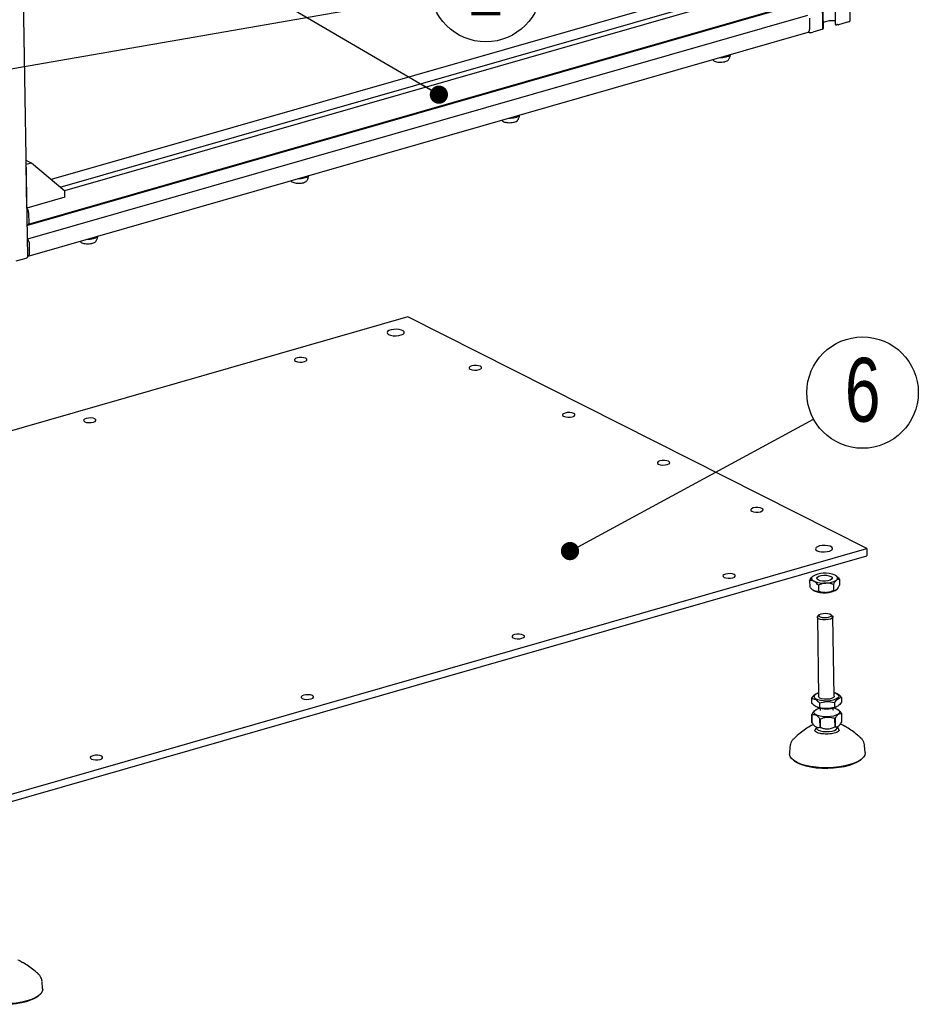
# Model space of a CAD drawing. Header units: millimetres. Extents: x 5 to 594, y 5 to 415.
# Tile 30 of 42: x 480 to 529, y 218 to 272. Entities that reach past the tile are written whole.
import ezdxf

# ---------------------------------------------------------------- set-up
doc = ezdxf.new("R2010")
doc.units = ezdxf.units.MM
doc.layers.add('NOTES', color=6, linetype='Continuous')
doc.layers.add('TRAIT-FORT', color=4, linetype='Continuous', lineweight=25)
doc.styles.add('SLDTEXTSTYLE0', font='TXT', dxfattribs={"width": 0.75})
doc.dimstyles.new('SLDDIMSTYLE2', dxfattribs={"dimtxt": 0.18, "dimasz": 1, "dimexe": 0, "dimexo": 0.0625, "dimgap": 0, "dimtad": 0, "dimtih": 1, "dimtoh": 1, "dimdec": 0, "dimrnd": 1e-09, "dimzin": 0, "dimdsep": 46, "dimtxsty": 'Standard', "dimblk1": 'DOT', "dimblk2": 'DOT', "dimsah": 1, "dimcen": 0.09, "dimadec": 0, "dimazin": 0, "dimtfac": 1, "dimtdec": 0, "dimtofl": 0, "dimtmove": 0, "dimatfit": 3, "dimldrblk": 'DOT', "dimfxl": 0, "dimfrac": 2, "dimtolj": 1, "dimtzin": 0, "dimarcsym": 0})

# ---------------------------------------------------------------- blocks, each defined once
blk = doc.blocks.new('SW_NOTE_6')
at = {"layer": 'NOTES', "color": 0}
blk.add_circle((2.686, 1.456), 3.055, dxfattribs=at)
at = {"layer": 'NOTES', "color": 0, "insert": (2.691, 3.362), "char_height": 3.5, "attachment_point": 2, "style": 'SLDTEXTSTYLE0'}
blk.add_mtext('6', dxfattribs=at)
blk = doc.blocks.new('_Dot')
at = {"color": 0, "linetype": 'ByBlock', "lineweight": -2}
blk.add_line((-0.5, 0), (-1, 0), dxfattribs=at)
at = {"color": 0, "linetype": 'ByBlock', "const_width": 0.5}
blk.add_lwpolyline([(-0.25, 0, 1), (0.25, 0, 1)], format="xyb", close=True, dxfattribs=at)
blk = doc.blocks.new('SW_NOTE_9')
at = {"layer": 'NOTES', "color": 0}
blk.add_circle((-0.836, -2.938), 3.055, dxfattribs=at)
at = {"layer": 'NOTES', "color": 0, "insert": (-0.831, -1.032), "char_height": 3.5, "attachment_point": 2, "style": 'SLDTEXTSTYLE0'}
blk.add_mtext('2', dxfattribs=at)

msp = doc.modelspace()

# ---------------------------------------------------------------- linework, layer by layer
at = {"layer": 'TRAIT-FORT', "color": 4, "linetype": 'Continuous', "lineweight": 25}
for p, q in [((523.0827, 358.7428), (524.5114, 271.4019)), ((525.3332, 271.5938), (523.9045, 358.9347)), ((523.8403, 271.1289), (522.4116, 358.4698)), ((523.8619, 271.1684), (522.4332, 358.5093)), ((480.244, 258.6443), (478.8153, 345.9852)), ((519.4, 273.7599), (481.5223, 262.8816)), ((482.021, 262.4618), (520.1108, 273.4011)), ((520.4533, 273.2282), (482.2613, 262.2596)), ((480.2496, 260.3761), (523.0265, 272.6615)), ((480.2904, 260.4277), (523.0673, 272.7131)), ((522.9882, 271.8837), (480.2283, 259.6032)), ((523.0924, 271.7396), (523.1027, 271.111)), ((523.8285, 271.12), (523.2793, 270.9623)), ((523.8501, 271.1594), (523.8398, 271.1565)), ((523.8971, 271.5069), (523.8564, 271.5047)), ((524.1744, 271.5847), (523.9109, 271.5091)), ((524.5085, 271.5774), (524.2275, 271.5903)), ((524.5502, 271.3738), (524.525, 271.3865)), ((524.6074, 271.3769), (524.5901, 271.3719)), ((524.6557, 271.3709), (524.6473, 271.3751)), ((525.2448, 271.5267), (524.6956, 271.369)), ((480.2591, 258.6832), (523.036, 270.9685)), ((517.7869, 269.461), (517.8136, 269.4317)), ((506.2256, 266.1407), (506.2523, 266.1113)), ((480.4531, 263.7815), (480.1576, 263.9307)), ((480.1629, 263.6982), (480.1613, 263.699)), ((480.4531, 263.7815), (480.1629, 263.6982)), ((480.2018, 261.3162), (480.1629, 263.6982)), ((482.2774, 262.246), (480.4531, 263.7815)), ((494.6643, 262.8203), (494.691, 262.7909)), ((482.2829, 261.9138), (482.2774, 262.246)), ((482.2829, 261.9138), (480.2018, 261.3162)), ((480.2018, 261.3162), (480.2003, 261.3169)), ((480.289, 261.0753), (480.2993, 260.4467)), ((480.217, 260.3898), (480.2155, 260.3906)), ((480.2422, 260.3771), (480.217, 260.3898)), ((480.2582, 260.415), (480.2585, 260.3951)), ((480.2829, 260.4287), (480.2745, 260.433)), ((480.2285, 259.5965), (480.23, 259.5958)), ((480.23, 259.5958), (480.2552, 259.5831)), ((480.2724, 259.5482), (480.2727, 259.5283)), ((480.2899, 259.4934), (480.2983, 259.4892)), ((480.3155, 259.4542), (480.3258, 258.8256)), ((483.1029, 259.4999), (483.1297, 259.4706)), ((479.6064, 258.4196), (480.1556, 258.5773)), ((501.0738, 255.345), (452.9787, 241.5323)), ((526.24, 242.6411), (501.0738, 255.345)), ((478.1449, 228.8284), (526.24, 242.6411)), ((526.24, 242.6411), (526.2465, 242.2441)), ((478.1514, 228.4314), (526.2465, 242.2441)), ((523.106, 240.8698), (523.1113, 240.5452)), ((524.5893, 241.1245), (524.5754, 241.1358)), ((524.7465, 240.9574), (524.7518, 240.6328)), ((523.2685, 240.3781), (523.2824, 240.3667)), ((523.5903, 240.6253), (523.5957, 240.3007)), ((524.4106, 240.6691), (524.4159, 240.3445)), ((523.5309, 238.8804), (523.6021, 234.5265)), ((523.644, 239.0141), (523.5668, 238.9465)), ((524.3499, 238.9593), (524.2705, 239.0243)), ((524.4591, 234.5406), (524.3879, 238.8944)), ((523.2076, 234.4342), (523.212, 234.1671)), ((523.5456, 234.7053), (523.4943, 234.6849)), ((524.553, 234.7055), (524.5098, 234.7211)), ((524.8562, 234.4766), (524.8606, 234.2095)), ((523.5134, 233.9388), (523.5584, 233.9225)), ((523.6419, 234.1763), (523.6463, 233.9092)), ((523.684, 233.8871), (523.6854, 233.7999)), ((524.3996, 233.8115), (524.3982, 233.8988)), ((524.4662, 234.1975), (524.4706, 233.9304)), ((524.5226, 233.9383), (524.5724, 233.9582)), ((523.2337, 233.0892), (523.2263, 233.5392)), ((523.227, 233.5348), (523.2344, 233.0848)), ((523.3968, 233.7709), (523.3896, 233.7646)), ((524.5026, 232.8649), (524.4952, 233.3148)), ((524.505, 233.3174), (524.5123, 232.8675)), ((524.7066, 233.7776), (524.689, 233.7921)), ((524.8739, 233.1459), (524.8665, 233.5959)), ((523.3935, 232.9075), (523.4112, 232.893)), ((523.6824, 232.8366), (523.6751, 233.2865)), ((523.6856, 233.2847), (523.6929, 232.8347)), ((524.7033, 232.9142), (524.7106, 232.9205)), ((522.0292, 231.7773), (522.0132, 231.3799)), ((522.0292, 231.7773), (522.0297, 231.7872)), ((526.1501, 231.4476), (526.1211, 231.8443)), ((525.9768, 231.1089), (526.0121, 231.1438)), ((522.161, 231.0808), (522.1975, 231.0471)), ((481.0609, 218.4982), (481.032, 218.8948)), ((480.8876, 218.1595), (480.9229, 218.1944))]:
    msp.add_line(p, q, dxfattribs=at)
at = {"layer": 'TRAIT-FORT', "color": 4, "linetype": 'Continuous', "lineweight": 25, "flags": 128}
for points in [[(480.2585, 260.3951), (480.2583, 260.3901), (480.2574, 260.3856), (480.2559, 260.3818), (480.2539, 260.3789), (480.2514, 260.3769), (480.2486, 260.3759), (480.2454, 260.376), (480.2422, 260.3771)], [(480.2582, 260.415), (480.2584, 260.42), (480.2593, 260.4245), (480.2608, 260.4282), (480.2628, 260.4312), (480.2653, 260.4332), (480.2681, 260.4342), (480.2713, 260.4341), (480.2745, 260.433)], [(480.2993, 260.4467), (480.299, 260.4417), (480.2981, 260.4372), (480.2967, 260.4335), (480.2947, 260.4305), (480.2922, 260.4285), (480.2893, 260.4275), (480.2862, 260.4276), (480.2829, 260.4287)], [(480.3258, 258.8256), (480.324, 258.7881), (480.3174, 258.7545), (480.3064, 258.7261), (480.2912, 258.7039), (480.2726, 258.6888), (480.2511, 258.6814), (480.2434, 258.6808)], [(480.1556, 258.5773), (480.187, 258.5883), (480.2124, 258.6012), (480.2307, 258.6157), (480.2414, 258.6311), (480.244, 258.6443)], [(500.0282, 254.3804), (500.1387, 254.3409), (500.2787, 254.3176), (500.4328, 254.313), (500.5844, 254.3276), (500.7171, 254.3597), (500.8165, 254.406), (500.8718, 254.4613), (500.877, 254.5198), (500.8316, 254.575), (500.7405, 254.621), (500.6135, 254.6528), (500.4644, 254.667), (500.3095, 254.6619), (500.1653, 254.6382), (500.0477, 254.5985), (499.9693, 254.547), (499.9386, 254.4893), (499.959, 254.4317), (500.0282, 254.3804)], [(494.9296, 252.9161), (495.0278, 252.8833), (495.1533, 252.8676), (495.2869, 252.8714), (495.4084, 252.8941), (495.4993, 252.9324), (495.5457, 252.9803), (495.5405, 253.0305), (495.4846, 253.0755), (495.3864, 253.1083), (495.261, 253.124), (495.1273, 253.1202), (495.0058, 253.0974), (494.9149, 253.0592), (494.8686, 253.0113), (494.8737, 252.961), (494.9296, 252.9161)], [(504.5057, 252.4772), (504.6038, 252.4444), (504.7293, 252.4287), (504.863, 252.4325), (504.9845, 252.4553), (505.0753, 252.4935), (505.1217, 252.5414), (505.1165, 252.5916), (505.0606, 252.6366), (504.9624, 252.6694), (504.837, 252.6851), (504.7033, 252.6813), (504.5818, 252.6585), (504.4909, 252.6203), (504.4446, 252.5724), (504.4497, 252.5222), (504.5057, 252.4772)], [(509.6228, 249.8941), (509.7209, 249.8613), (509.8464, 249.8456), (509.9801, 249.8494), (510.1016, 249.8722), (510.1924, 249.9104), (510.2388, 249.9583), (510.2336, 250.0085), (510.1777, 250.0535), (510.0796, 250.0863), (509.9541, 250.102), (509.8204, 250.0982), (509.6989, 250.0754), (509.6081, 250.0372), (509.5617, 249.9893), (509.5669, 249.9391), (509.6228, 249.8941)], [(483.3683, 249.5957), (483.4665, 249.5629), (483.592, 249.5472), (483.7256, 249.551), (483.8471, 249.5738), (483.938, 249.612), (483.9844, 249.6599), (483.9792, 249.7101), (483.9233, 249.7551), (483.8251, 249.7879), (483.6996, 249.8036), (483.566, 249.7998), (483.4445, 249.777), (483.3536, 249.7388), (483.3072, 249.6909), (483.3124, 249.6407), (483.3683, 249.5957)], [(514.8238, 247.2686), (514.922, 247.2358), (515.0474, 247.2201), (515.1811, 247.2239), (515.3026, 247.2467), (515.3934, 247.2849), (515.4398, 247.3328), (515.4347, 247.383), (515.3787, 247.428), (515.2806, 247.4608), (515.1551, 247.4765), (515.0214, 247.4727), (514.8999, 247.4499), (514.8091, 247.4117), (514.7627, 247.3638), (514.7679, 247.3136), (514.8238, 247.2686)], [(519.9409, 244.6855), (520.0391, 244.6527), (520.1645, 244.637), (520.2982, 244.6408), (520.4197, 244.6636), (520.5106, 244.7018), (520.5569, 244.7497), (520.5518, 244.7999), (520.4958, 244.8449), (520.3977, 244.8777), (520.2722, 244.8934), (520.1386, 244.8896), (520.017, 244.8668), (519.9262, 244.8286), (519.8798, 244.7807), (519.885, 244.7305), (519.9409, 244.6855)], [(523.5166, 242.5234), (523.6272, 242.4839), (523.7671, 242.4606), (523.9212, 242.456), (524.0728, 242.4706), (524.2055, 242.5027), (524.3049, 242.549), (524.3602, 242.6043), (524.3654, 242.6628), (524.32, 242.718), (524.2289, 242.764), (524.1019, 242.7958), (523.9529, 242.81), (523.7979, 242.8049), (523.6537, 242.7813), (523.5361, 242.7415), (523.4577, 242.69), (523.427, 242.6323), (523.4474, 242.5747), (523.5166, 242.5234)], [(518.4181, 241.0591), (518.5162, 241.0263), (518.6417, 241.0106), (518.7753, 241.0144), (518.8969, 241.0372), (518.9877, 241.0754), (519.0341, 241.1233), (519.0289, 241.1735), (518.973, 241.2185), (518.8748, 241.2513), (518.7494, 241.267), (518.6157, 241.2632), (518.4942, 241.2404), (518.4033, 241.2022), (518.357, 241.1543), (518.3621, 241.1041), (518.4181, 241.0591)], [(523.2723, 241.1163), (523.2399, 241.0829), (523.2192, 241.0483), (523.2106, 241.0131), (523.2142, 240.978), (523.23, 240.9436), (523.2576, 240.9104), (523.2967, 240.879), (523.3465, 240.8499)], [(524.2714, 241.1156), (524.3366, 241.0661), (524.352, 241.0106), (524.3159, 240.9557), (524.2326, 240.9081), (524.1122, 240.8735), (523.9691, 240.8561), (523.8206, 240.858), (523.6847, 240.8789), (523.5777, 240.9163), (523.5126, 240.9658), (523.4971, 241.0213), (523.5332, 241.0762), (523.6165, 241.1238), (523.737, 241.1584), (523.88, 241.1758), (524.0285, 241.1739), (524.1644, 241.153), (524.2714, 241.1156)], [(524.5768, 240.9156), (524.6092, 240.949), (524.6299, 240.9836), (524.6385, 241.0188), (524.6349, 241.0539), (524.6191, 241.0883), (524.5915, 241.1215), (524.5524, 241.1529), (524.5026, 241.182)], [(523.3552, 240.3206), (523.3054, 240.3497), (523.2824, 240.3667)], [(524.343, 238.8208), (524.2545, 238.7745), (524.1305, 238.7419), (523.9858, 238.7267), (523.8379, 238.731), (523.7047, 238.7541), (523.6022, 238.7932), (523.5428, 238.8438), (523.5336, 238.8996), (523.5668, 238.9465)], [(524.265, 238.9135), (524.1831, 238.8726), (524.067, 238.8459), (523.9344, 238.8377), (523.8053, 238.8491), (523.6995, 238.8784), (523.633, 238.9212), (523.6161, 238.9709), (523.6512, 239.02), (523.7331, 239.061), (523.8491, 239.0876), (523.9818, 239.0958), (524.1109, 239.0844), (524.2167, 239.0551), (524.2831, 239.0123), (524.3001, 238.9626), (524.265, 238.9135)], [(524.3499, 238.9593), (524.376, 238.931), (524.3852, 238.8752), (524.343, 238.8208)], [(506.8567, 237.7387), (506.9549, 237.7059), (507.0804, 237.6902), (507.214, 237.694), (507.3355, 237.7168), (507.4264, 237.755), (507.4728, 237.8029), (507.4676, 237.8531), (507.4117, 237.8981), (507.3135, 237.9309), (507.188, 237.9466), (507.0544, 237.9428), (506.9329, 237.92), (506.842, 237.8818), (506.7956, 237.8339), (506.8008, 237.7837), (506.8567, 237.7387)], [(495.2954, 234.4184), (495.3936, 234.3855), (495.519, 234.3698), (495.6527, 234.3737), (495.7742, 234.3964), (495.8651, 234.4347), (495.9114, 234.4825), (495.9063, 234.5328), (495.8504, 234.5777), (495.7522, 234.6106), (495.6267, 234.6263), (495.4931, 234.6224), (495.3716, 234.5997), (495.2807, 234.5615), (495.2343, 234.5136), (495.2395, 234.4633), (495.2954, 234.4184)], [(524.0516, 234.2785), (523.8679, 234.2833), (523.6962, 234.3066), (523.5493, 234.3467), (523.4382, 234.4007), (523.3709, 234.4646), (523.3526, 234.5336), (523.3846, 234.6025), (523.4644, 234.6664), (523.5863, 234.7204), (523.5989, 234.7245)], [(524.4591, 234.5406), (524.4547, 234.5164), (524.4082, 234.4626), (524.3161, 234.4173), (524.1896, 234.386), (524.0439, 234.3725), (523.8966, 234.3784), (523.7655, 234.4031), (523.6663, 234.4435), (523.6111, 234.4947), (523.6021, 234.5265)], [(524.4559, 234.7385), (524.5725, 234.6949), (524.6626, 234.6354), (524.7058, 234.5684), (524.6989, 234.4987), (524.6424, 234.4317), (524.5406, 234.3722), (524.401, 234.3247), (524.2338, 234.2927), (524.0516, 234.2785)], [(524.6776, 233.5636), (524.5691, 233.5022), (524.4217, 233.4535), (524.2464, 233.4211), (524.056, 233.4074), (523.8649, 233.4134), (523.6871, 233.4387), (523.5358, 233.4814), (523.4222, 233.5384), (523.3548, 233.6054), (523.3386, 233.6774), (523.3747, 233.7491), (523.4606, 233.8152), (523.5897, 233.8707), (523.6625, 233.892)], [(524.4195, 233.9043), (524.482, 233.8887), (524.6157, 233.8384), (524.707, 233.7758), (524.7492, 233.7057), (524.7392, 233.6332), (524.6776, 233.5636)], [(523.4874, 232.8039), (523.5106, 232.7448), (523.5825, 232.6877), (523.6966, 232.6417), (523.843, 232.611), (524.0085, 232.5982), (524.1785, 232.6046), (524.3379, 232.6294), (524.4724, 232.6706), (524.5702, 232.7245)], [(524.5702, 232.7245), (524.6226, 232.7863), (524.6301, 232.8225)], [(525.8913, 232.2717), (525.9032, 232.261), (525.9073, 232.2573)], [(483.7341, 231.098), (483.8323, 231.0652), (483.9577, 231.0495), (484.0914, 231.0533), (484.2129, 231.0761), (484.3037, 231.1143), (484.3501, 231.1622), (484.345, 231.2124), (484.289, 231.2574), (484.1909, 231.2902), (484.0654, 231.3059), (483.9317, 231.3021), (483.8102, 231.2793), (483.7194, 231.2411), (483.673, 231.1932), (483.6782, 231.143), (483.7341, 231.098)], [(526.1501, 231.4476), (526.1508, 231.4334), (526.1283, 231.3112), (526.0554, 231.191), (525.934, 231.076), (525.7669, 230.9688), (525.5583, 230.8723), (525.3134, 230.7886), (525.0382, 230.7199), (524.7394, 230.6679), (524.4244, 230.6338), (524.101, 230.6186), (523.7772, 230.6225), (523.4608, 230.6455), (523.1597, 230.687), (522.8813, 230.746), (522.6325, 230.821), (522.4194, 230.9102), (522.2472, 231.0114), (522.1202, 231.1221), (522.0415, 231.2396), (522.0131, 231.3609), (522.0132, 231.3799)], [(522.1975, 231.0471), (522.282, 230.9789), (522.451, 230.8796), (522.6602, 230.7921), (522.9043, 230.7185), (523.1775, 230.6606), (523.473, 230.6198), (523.7835, 230.5973), (524.1013, 230.5934), (524.4187, 230.6084), (524.7278, 230.6418), (525.021, 230.6929), (525.2911, 230.7603), (525.5315, 230.8424), (525.7362, 230.9372), (525.9001, 231.0423), (525.9768, 231.1089)], [(480.8072, 219.3178), (480.8108, 219.3146), (480.8182, 219.3078)], [(481.0609, 218.4982), (481.0616, 218.4686), (481.0327, 218.3465), (480.9536, 218.2268), (480.8262, 218.1126), (480.6537, 218.0067), (480.4403, 217.9116), (480.1912, 217.8297), (479.9126, 217.763), (479.6114, 217.7132), (479.2949, 217.6815), (478.971, 217.6686), (478.6477, 217.6749), (478.3328, 217.7003), (478.0342, 217.744), (477.7592, 217.8051), (477.5145, 217.882), (477.3063, 217.9729), (477.1396, 218.0754), (477.0185, 218.1871), (476.946, 218.3052), (476.9239, 218.4269), (476.924, 218.4305)], [(477.1083, 218.0977), (477.1747, 218.0427), (477.3383, 217.9421), (477.5427, 217.8529), (477.7828, 217.7775), (478.0527, 217.7175), (478.3457, 217.6746), (478.6547, 217.6497), (478.9721, 217.6435), (479.29, 217.6561), (479.6005, 217.6872), (479.8962, 217.7361), (480.1695, 217.8015), (480.414, 217.8819), (480.6234, 217.9752), (480.7927, 218.0792), (480.8876, 218.1595)]]:
    msp.add_lwpolyline(points, dxfattribs=at)
at = {"layer": 'TRAIT-FORT', "color": 4, "linetype": 'Continuous', "lineweight": 25}
for centre, radius, start, end in [((522.9719, 271.0854), 0.1333, 298.7511, 11.078), ((523.8274, 271.1338), 0.0138, 274.77704, 339.5449), ((523.849, 271.1732), 0.0138, 274.77704, 339.5449), ((523.8942, 271.5698), 0.063, 272.62238, 285.36592), ((524.2184, 271.42), 0.1705, 86.92817, 104.96606), ((524.5303, 271.4048), 0.0191, 188.81921, 254.00533), ((524.5728, 271.432), 0.0625, 248.74385, 286.00831), ((524.6246, 271.3168), 0.0625, 68.74385, 106.00831), ((524.6784, 271.4291), 0.0625, 248.74385, 286.00831), ((525.2361, 271.63), 0.1036, 274.77704, 339.5449), ((523.1472, 271.4443), 0.4998, 254.61831, 285.32397), ((518.2094, 270.9035), 1.3313, 268.54818, 283.75335), ((518.481, 269.9615), 0.3539, 277.27662, 321.16861), ((506.648, 267.5831), 1.3313, 268.54818, 283.75335), ((506.9197, 266.6411), 0.3539, 277.27662, 321.16861), ((495.3584, 263.3207), 0.3539, 277.27662, 321.16861), ((495.0867, 264.2628), 1.3313, 268.54818, 283.75335), ((479.9331, 261.0715), 0.3559, 0.6089, 41.29584), ((483.7971, 260.0004), 0.3539, 277.27662, 321.16861), ((480.2305, 259.5493), 0.0418, 358.49256, 53.95926), ((480.3145, 259.5272), 0.0418, 178.49256, 233.95926), ((480.2737, 259.4553), 0.0418, 358.49256, 53.95926), ((483.5254, 260.9424), 1.3313, 268.54818, 283.75335), ((523.8389, 240.2327), 1.0497, 89.3764, 122.67131), ((523.971, 239.8964), 1.3911, 67.53221, 94.97443), ((524.0102, 241.7992), 1.0497, 269.3764, 302.67131), ((523.8782, 242.1355), 1.3911, 247.53221, 274.97443), ((524.0189, 241.2699), 1.0497, 269.3764, 302.67131), ((523.8868, 241.6062), 1.3911, 247.53221, 274.97443), ((524.0174, 235.3439), 1.4937, 252.10492, 289.76936), ((523.3447, 233.5563), 0.1196, 188.26142, 190.39058), ((524.144, 234.6676), 1.3976, 284.55489, 284.96842), ((524.7481, 233.5787), 0.1196, 8.26142, 10.39058), ((523.5437, 232.3097), 0.7128, 109.31943, 131.94383), ((523.3521, 233.1064), 0.1196, 188.26142, 190.39058), ((523.9599, 234.8976), 1.6361, 259.97574, 260.34805), ((523.9672, 234.4477), 1.6361, 259.97574, 260.34805), ((524.1513, 234.2177), 1.3976, 284.55489, 284.96842), ((524.5954, 232.3378), 0.7011, 50.12258, 73.52263), ((479.4932, 219.3704), 0.7225, 48.92954, 73.74477)]:
    msp.add_arc(centre, radius, start, end, dxfattribs=at)
for points, knots in [([(518.6034, 269.3867), (518.6061, 269.3889), (518.6471, 269.4229), (518.6751, 269.4693), (518.7013, 269.5127)], [0, 0, 0, 0, 0.0646043, 1, 1, 1, 1]), ([(518.7013, 269.5127), (518.7231, 269.5627), (518.7539, 269.6334), (518.7689, 269.7135), (518.768, 269.7394), (518.7679, 269.7428)], [0, 0, 0, 0, 0.67714423, 0.95846788, 1, 1, 1, 1]), ([(517.8127, 269.4308), (517.8142, 269.4275), (517.8242, 269.4059), (517.8893, 269.3719), (518.0013, 269.3363), (518.1438, 269.3179), (518.2946, 269.3185), (518.4068, 269.3332), (518.4622, 269.3467), (518.4755, 269.35)], [0, 0, 0, 0, 0.0330419, 0.2150276, 0.3970132, 0.5789988, 0.7609844, 0.9429701, 1, 1, 1, 1]), ([(518.4755, 269.35), (518.5133, 269.3624), (518.589, 269.3873), (518.6469, 269.4231), (518.6541, 269.4432), (518.6546, 269.4447)], [0, 0, 0, 0, 0.48080458, 0.96160916, 1, 1, 1, 1]), ([(507.14, 266.1923), (507.1618, 266.2423), (507.1926, 266.3131), (507.2076, 266.3931), (507.2067, 266.4191), (507.2066, 266.4224)], [0, 0, 0, 0, 0.6771442, 0.9584679, 1, 1, 1, 1]), ([(506.2514, 266.1104), (506.2529, 266.1071), (506.2628, 266.0855), (506.328, 266.0515), (506.44, 266.0159), (506.5825, 265.9976), (506.7333, 265.9981), (506.8454, 266.0128), (506.9009, 266.0264), (506.9141, 266.0296)], [0, 0, 0, 0, 0.0330419, 0.2150276, 0.3970132, 0.5789988, 0.7609844, 0.9429701, 1, 1, 1, 1]), ([(506.9141, 266.0296), (506.952, 266.0421), (507.0277, 266.067), (507.0856, 266.1028), (507.0928, 266.1229), (507.0933, 266.1243)], [0, 0, 0, 0, 0.4808046, 0.9616092, 1, 1, 1, 1]), ([(507.0421, 266.0663), (507.0448, 266.0685), (507.0858, 266.1026), (507.1138, 266.1489), (507.14, 266.1923)], [0, 0, 0, 0, 0.0646043, 1, 1, 1, 1]), ([(495.5787, 262.8719), (495.6005, 262.9219), (495.6313, 262.9927), (495.6462, 263.0728), (495.6454, 263.0987), (495.6453, 263.102)], [0, 0, 0, 0, 0.6771442, 0.9584679, 1, 1, 1, 1]), ([(494.6901, 262.7901), (494.6916, 262.7868), (494.7015, 262.7651), (494.7667, 262.7311), (494.8787, 262.6955), (495.0211, 262.6772), (495.172, 262.6778), (495.2841, 262.6924), (495.3396, 262.706), (495.3528, 262.7093)], [0, 0, 0, 0, 0.0330419, 0.2150276, 0.3970132, 0.5789988, 0.7609844, 0.9429701, 1, 1, 1, 1]), ([(495.3528, 262.7093), (495.3907, 262.7217), (495.4664, 262.7466), (495.5243, 262.7824), (495.5314, 262.8025), (495.532, 262.804)], [0, 0, 0, 0, 0.4808046, 0.9616092, 1, 1, 1, 1]), ([(495.4808, 262.746), (495.4834, 262.7482), (495.5245, 262.7822), (495.5525, 262.8286), (495.5787, 262.8719)], [0, 0, 0, 0, 0.0646043, 1, 1, 1, 1]), ([(484.0174, 259.5516), (484.0391, 259.6016), (484.07, 259.6723), (484.0849, 259.7524), (484.084, 259.7783), (484.0839, 259.7817)], [0, 0, 0, 0, 0.6771442, 0.9584679, 1, 1, 1, 1]), ([(483.1287, 259.4697), (483.1303, 259.4664), (483.1402, 259.4448), (483.2053, 259.4108), (483.3174, 259.3752), (483.4598, 259.3568), (483.6107, 259.3574), (483.7228, 259.3721), (483.7783, 259.3857), (483.7915, 259.3889)], [0, 0, 0, 0, 0.0330419, 0.2150276, 0.3970132, 0.5789988, 0.7609844, 0.9429701, 1, 1, 1, 1]), ([(483.7915, 259.3889), (483.8294, 259.4013), (483.9051, 259.4262), (483.963, 259.4621), (483.9701, 259.4821), (483.9706, 259.4836)], [0, 0, 0, 0, 0.4808046, 0.9616092, 1, 1, 1, 1]), ([(483.9195, 259.4256), (483.9221, 259.4278), (483.9632, 259.4618), (483.9912, 259.5082), (484.0174, 259.5516)], [0, 0, 0, 0, 0.0646043, 1, 1, 1, 1]), ([(523.106, 240.8698), (523.1286, 240.9135), (523.1746, 241.0022), (523.2322, 241.0797), (523.2653, 241.1099), (523.2723, 241.1163)], [0, 0, 0, 0, 0.43238197, 0.87954735, 1, 1, 1, 1]), ([(523.3465, 240.8499), (523.341, 240.8526), (523.2734, 240.8854), (523.1904, 240.8913), (523.1206, 240.8735), (523.106, 240.8698)], [0, 0, 0, 0, 0.0660927, 0.8042689, 1, 1, 1, 1]), ([(524.4106, 240.6691), (524.4332, 240.7128), (524.4792, 240.8015), (524.5367, 240.879), (524.5698, 240.9092), (524.5768, 240.9156)], [0, 0, 0, 0, 0.432382, 0.8795474, 1, 1, 1, 1]), ([(524.5768, 240.9156), (524.6065, 240.935), (524.6653, 240.9736), (524.7196, 240.9628), (524.7465, 240.9574)], [0, 0, 0, 0, 0.5039949, 1, 1, 1, 1]), ([(524.7465, 240.9574), (524.7178, 240.9941), (524.667, 241.0592), (524.6113, 241.0986), (524.587, 241.1158)], [0, 0, 0, 0, 0.5637755, 1, 1, 1, 1]), ([(523.3552, 240.3206), (523.3496, 240.3235), (523.282, 240.359), (523.1978, 240.4374), (523.1263, 240.5265), (523.1113, 240.5452)], [0, 0, 0, 0, 0.0660927, 0.8042689, 1, 1, 1, 1]), ([(523.5903, 240.6253), (523.5615, 240.6611), (523.4843, 240.7571), (523.3996, 240.8141), (523.3465, 240.8499)], [0, 0, 0, 0, 0.3730235, 1, 1, 1, 1]), ([(523.9988, 240.7496), (523.9632, 240.7462), (523.8912, 240.7393), (523.7517, 240.7023), (523.6545, 240.6559), (523.5903, 240.6253)], [0, 0, 0, 0, 0.24970358, 0.50461789, 1, 1, 1, 1]), ([(524.4106, 240.6691), (524.354, 240.69), (524.239, 240.7326), (524.0969, 240.7527), (524.016, 240.7501), (523.9988, 240.7496)], [0, 0, 0, 0, 0.432382, 0.8795474, 1, 1, 1, 1]), ([(524.4159, 240.3445), (524.3601, 240.3176), (524.2467, 240.2628), (524.1055, 240.2276), (524.0246, 240.2215), (524.0074, 240.2202)], [0, 0, 0, 0, 0.432382, 0.8795474, 1, 1, 1, 1]), ([(524.4159, 240.3445), (524.4393, 240.3403), (524.4868, 240.3318), (524.5453, 240.3539), (524.5785, 240.3806), (524.5855, 240.3863)], [0, 0, 0, 0, 0.432382, 0.8795474, 1, 1, 1, 1]), ([(524.5855, 240.3863), (524.615, 240.4175), (524.6734, 240.4796), (524.7258, 240.582), (524.7518, 240.6328)], [0, 0, 0, 0, 0.5039949, 1, 1, 1, 1]), ([(523.5957, 240.3007), (523.5675, 240.2937), (523.4922, 240.2748), (523.408, 240.3029), (523.3552, 240.3206)], [0, 0, 0, 0, 0.3730235, 1, 1, 1, 1]), ([(524.0074, 240.2202), (523.9352, 240.2223), (523.7918, 240.2264), (523.6607, 240.2761), (523.5957, 240.3007)], [0, 0, 0, 0, 0.5039949, 1, 1, 1, 1]), ([(523.5, 234.671), (523.4625, 234.6591), (523.364, 234.6279), (523.2674, 234.5082), (523.2076, 234.4342)], [0, 0, 0, 0, 0.3807892, 1, 1, 1, 1]), ([(523.2076, 234.4342), (523.2847, 234.4189), (523.4289, 234.3905), (523.5742, 234.2443), (523.6419, 234.1763)], [0, 0, 0, 0, 0.5347467, 1, 1, 1, 1]), ([(524.4662, 234.1975), (524.5354, 234.2782), (524.6647, 234.4292), (524.7954, 234.4615), (524.8562, 234.4766)], [0, 0, 0, 0, 0.5347467, 1, 1, 1, 1]), ([(524.8562, 234.4766), (524.778, 234.5582), (524.675, 234.6657), (524.574, 234.6898), (524.5497, 234.6956)], [0, 0, 0, 0, 0.7598538, 1, 1, 1, 1]), ([(523.6463, 233.9092), (523.5692, 233.9245), (523.425, 233.9529), (523.2796, 234.0991), (523.212, 234.1671)], [0, 0, 0, 0, 0.5347467, 1, 1, 1, 1]), ([(523.6419, 234.1763), (523.7788, 234.2094), (524.0526, 234.2756), (524.3283, 234.2235), (524.4662, 234.1975)], [0, 0, 0, 0, 0.5, 1, 1, 1, 1]), ([(524.4706, 233.9304), (524.3337, 233.8974), (524.0599, 233.8312), (523.7841, 233.8832), (523.6463, 233.9092)], [0, 0, 0, 0, 0.5, 1, 1, 1, 1]), ([(524.8606, 234.2095), (524.7914, 234.1288), (524.662, 233.9778), (524.5313, 233.9455), (524.4706, 233.9304)], [0, 0, 0, 0, 0.5347467, 1, 1, 1, 1]), ([(523.3909, 233.7559), (523.3634, 233.7318), (523.3054, 233.6808), (523.2536, 233.5881), (523.2263, 233.5392)], [0, 0, 0, 0, 0.4726552, 1, 1, 1, 1]), ([(523.227, 233.5348), (523.2574, 233.541), (523.3192, 233.5538), (523.4353, 233.5285), (523.5597, 233.4354), (523.6402, 233.3315), (523.6751, 233.2865)], [0, 0, 0, 0, 0.216737, 0.4407948, 0.757659, 1, 1, 1, 1]), ([(523.6838, 233.799), (523.6843, 233.7957), (523.6866, 233.7818), (523.6749, 233.7637), (523.6775, 233.7664), (523.6783, 233.7672)], [0, 0, 0, 0, 0.177975, 0.7556914, 1, 1, 1, 1]), ([(523.6856, 233.2847), (523.7408, 233.3101), (523.8531, 233.3617), (524.0633, 233.409), (524.2879, 233.3929), (524.4325, 233.3385), (524.4952, 233.3148)], [0, 0, 0, 0, 0.216737, 0.4407948, 0.757659, 1, 1, 1, 1]), ([(524.409, 233.7779), (524.4095, 233.7775), (524.4113, 233.7757), (524.4018, 233.7872), (524.4014, 233.804), (524.4013, 233.8121)], [0, 0, 0, 0, 0.14409837, 0.58461794, 1, 1, 1, 1]), ([(524.505, 233.3174), (524.5294, 233.3599), (524.5791, 233.4462), (524.6726, 233.5581), (524.7732, 233.6108), (524.8383, 233.6004), (524.8665, 233.5959)], [0, 0, 0, 0, 0.216737, 0.4407948, 0.757659, 1, 1, 1, 1]), ([(524.8658, 233.6002), (524.8348, 233.6417), (524.7829, 233.711), (524.7268, 233.7565), (524.7043, 233.7748)], [0, 0, 0, 0, 0.5985285, 1, 1, 1, 1]), ([(523.1926, 232.9271), (523.1148, 232.8828), (522.934, 232.7797), (522.654, 232.5763), (522.4131, 232.3797), (522.2816, 232.2442), (522.2428, 232.2043)], [0, 0, 0, 0, 0.2317755, 0.5390641, 0.8642006, 1, 1, 1, 1]), ([(523.2344, 233.0848), (523.2655, 233.0445), (523.3289, 232.9624), (523.4462, 232.8583), (523.5699, 232.8139), (523.6484, 232.8297), (523.6824, 232.8366)], [0, 0, 0, 0, 0.216737, 0.4407948, 0.757659, 1, 1, 1, 1]), ([(523.487, 232.8269), (523.4708, 232.8069), (523.4322, 232.759), (523.4129, 232.7005), (523.4017, 232.6665)], [0, 0, 0, 0, 0.420076, 1, 1, 1, 1]), ([(523.6929, 232.8347), (523.7489, 232.8135), (523.8628, 232.7703), (524.0743, 232.7387), (524.298, 232.7715), (524.4407, 232.8367), (524.5026, 232.8649)], [0, 0, 0, 0, 0.216737, 0.4407948, 0.757659, 1, 1, 1, 1]), ([(524.5123, 232.8675), (524.5375, 232.8633), (524.5888, 232.8547), (524.6516, 232.8769), (524.7258, 232.9285), (524.7961, 233.0101), (524.8523, 233.1082), (524.8739, 233.1459)], [0, 0, 0, 0, 0.2166386, 0.4405947, 0.500392, 0.8078621, 1, 1, 1, 1]), ([(524.7129, 232.7064), (524.7076, 232.7221), (524.6902, 232.7738), (524.6545, 232.8156), (524.6297, 232.8446)], [0, 0, 0, 0, 0.3054222, 1, 1, 1, 1]), ([(525.8988, 232.2597), (525.8454, 232.3102), (525.7007, 232.447), (525.4505, 232.6367), (525.179, 232.8188), (525.0047, 232.9112), (524.9293, 232.9512)], [0, 0, 0, 0, 0.1802043, 0.4879143, 0.778624, 1, 1, 1, 1]), ([(522.2732, 232.2324), (522.2555, 232.2182), (522.1922, 232.1678), (522.1167, 232.0643), (522.0486, 231.9302), (522.0376, 231.8368), (522.0327, 231.7949)], [0, 0, 0, 0, 0.1284664, 0.457573, 0.7569103, 1, 1, 1, 1]), ([(523.7464, 232.4863), (523.7201, 232.4913), (523.644, 232.5059), (523.5377, 232.54), (523.4474, 232.587), (523.4038, 232.634), (523.3956, 232.6527), (523.4034, 232.6691), (523.4066, 232.6758)], [0, 0, 0, 0, 0.1042373, 0.301485, 0.4950178, 0.6824473, 0.8691018, 1, 1, 1, 1]), ([(524.7177, 232.6953), (524.7203, 232.6887), (524.726, 232.674), (524.7166, 232.6499), (524.6692, 232.6019), (524.5811, 232.554), (524.4563, 232.5113), (524.3037, 232.4799), (524.1328, 232.4626), (523.9561, 232.4617), (523.8268, 232.4731), (523.7604, 232.484), (523.7464, 232.4863)], [0, 0, 0, 0, 0.0887934, 0.1962887, 0.2974274, 0.4050504, 0.5143034, 0.6264302, 0.7402534, 0.8548257, 0.9694594, 1, 1, 1, 1]), ([(526.1176, 231.8368), (526.1182, 231.8479), (526.1216, 231.9105), (526.0829, 232.0216), (526.0054, 232.1548), (525.9365, 232.2382), (525.8883, 232.2737), (525.8855, 232.2758)], [0, 0, 0, 0, 0.0646882, 0.3634735, 0.6615848, 0.9799532, 1, 1, 1, 1]), ([(480.8103, 219.3096), (480.7567, 219.3604), (480.6118, 219.4974), (480.3614, 219.6873), (480.0853, 219.8722), (479.9065, 219.9669), (479.8266, 220.0093)], [0, 0, 0, 0, 0.1784611, 0.4818709, 0.7685179, 1, 1, 1, 1]), ([(480.9946, 219.0572), (480.9783, 219.0917), (480.9393, 219.1745), (480.8724, 219.2615), (480.8151, 219.3074), (480.8006, 219.319)], [0, 0, 0, 0, 0.3472141, 0.8349356, 1, 1, 1, 1]), ([(481.0263, 218.9059), (481.023, 218.9423), (481.0184, 218.9944), (481.0001, 219.0427), (480.9946, 219.0572)], [0, 0, 0, 0, 0.6983444, 1, 1, 1, 1])]:
    msp.add_open_spline(points, degree=3, knots=knots, dxfattribs=at)

# ---------------------------------------------------------------- block references
at = {"layer": 'NOTES', "color": 211}
for name, p in [('SW_NOTE_9', (506.1913, 276.4277)), ('SW_NOTE_6', (523.3252, 249.7391))]:
    msp.add_blockref(name, p, dxfattribs=at)

# ---------------------------------------------------------------- leaders
for points in [[(502.7826, 267.5354), (491.4899, 274.1343)], [(466.2349, 266.6728), (502.3458, 272.9653)], [(509.9712, 242.5018), (523.3252, 249.7391)]]:
    msp.add_leader(points, dimstyle='SLDDIMSTYLE2', dxfattribs=at)

doc.saveas('drawing.dxf')
